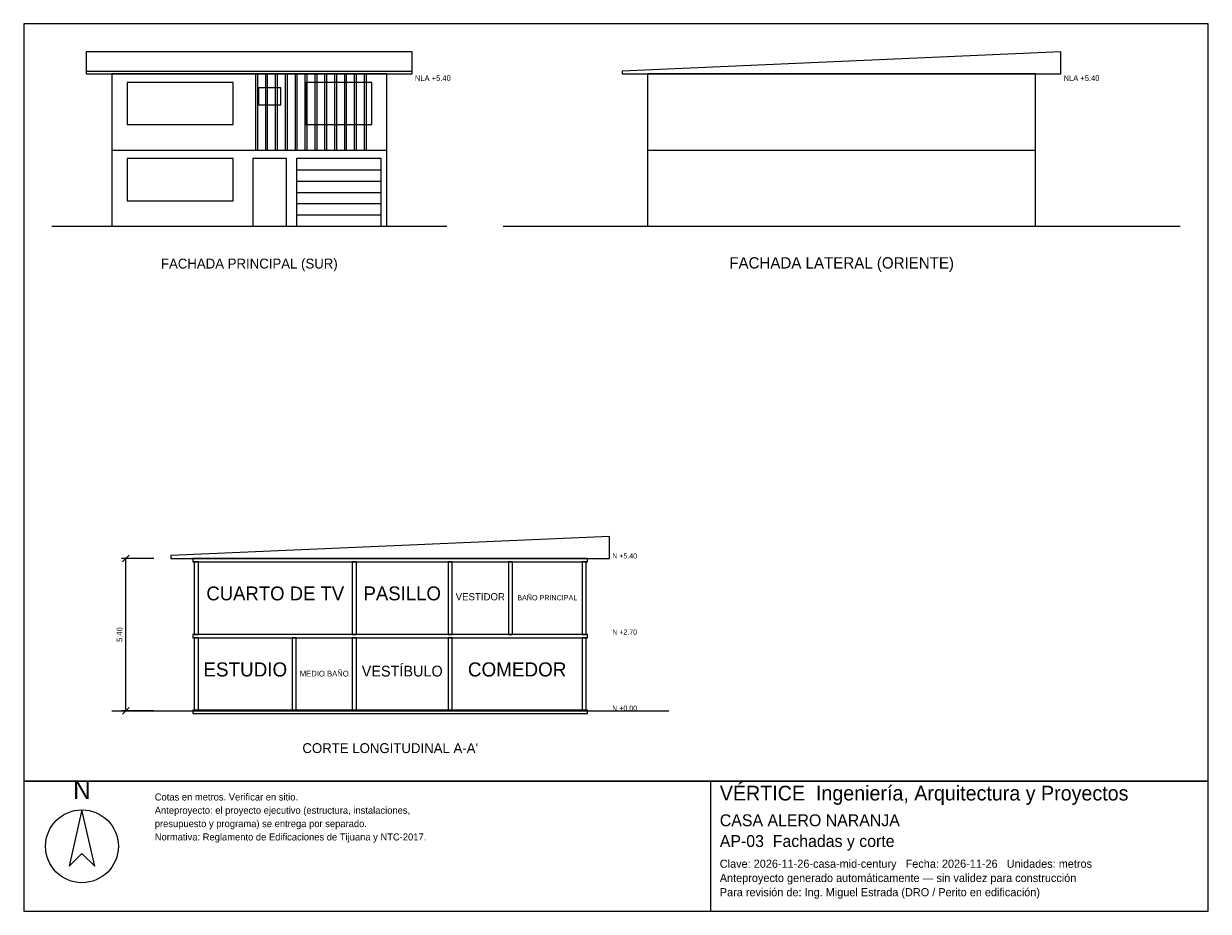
# Model space of a CAD drawing. Header units: metres. Extents: x -3 to 39, y -24.3 to 7.2.
import ezdxf
from ezdxf.enums import TextEntityAlignment as Align

# ---------------------------------------------------------------- set-up
doc = ezdxf.new("R2010")
doc.units = ezdxf.units.M
doc.header["$LTSCALE"] = 0.5
for name, color, linetype in [('A-CORTE', 7, 'CONTINUOUS'), ('A-FACHADA', 7, 'CONTINUOUS'), ('A-FACHADA-VIDRIO', 4, 'CONTINUOUS'), ('A-TEXTO', 3, 'CONTINUOUS'), ('COTAS', 8, 'CONTINUOUS'), ('LAMINA', 9, 'CONTINUOUS')]:
    doc.layers.add(name, color=color, linetype=linetype)
doc.styles.get("Standard").update_dxf_attribs({"font": 'txt', "width": 0.9})

msp = doc.modelspace()

# ---------------------------------------------------------------- linework, layer by layer
at = {"layer": 'A-CORTE'}
msp.add_line((0.12, -17.18), (19.87, -17.18), dxfattribs=at)
for points in [[(2.22, -11.78), (17.77, -11.78), (17.77, -11), (2.22, -11.68)], [(2.995, -11.9), (16.995, -11.9), (16.995, -11.78), (2.995, -11.78)], [(3.045, -14.48), (3.195, -14.48), (3.195, -11.9), (3.045, -11.9)], [(8.645, -14.48), (8.795, -14.48), (8.795, -11.9), (8.645, -11.9)], [(12.045, -14.48), (12.195, -14.48), (12.195, -11.9), (12.045, -11.9)], [(14.185, -14.48), (14.335, -14.48), (14.335, -11.9), (14.185, -11.9)], [(16.795, -14.48), (16.945, -14.48), (16.945, -11.9), (16.795, -11.9)], [(2.995, -14.6), (16.995, -14.6), (16.995, -14.48), (2.995, -14.48)], [(3.045, -17.18), (3.195, -17.18), (3.195, -14.6), (3.045, -14.6)], [(6.515, -17.18), (6.665, -17.18), (6.665, -14.6), (6.515, -14.6)], [(8.645, -17.18), (8.795, -17.18), (8.795, -14.6), (8.645, -14.6)], [(12.045, -17.18), (12.195, -17.18), (12.195, -14.6), (12.045, -14.6)], [(16.795, -17.18), (16.945, -17.18), (16.945, -14.6), (16.795, -14.6)], [(2.995, -17.28), (16.995, -17.28), (16.995, -17.16), (2.995, -17.16)]]:
    msp.add_lwpolyline(points, close=True, dxfattribs=at)
at = {"layer": 'A-FACHADA'}
for p, q in [((-0.78, 5.5), (10.77, 5.5)), ((0.12, 2.7), (9.87, 2.7)), ((19.12, 2.7), (32.87, 2.7)), ((6.67, 2), (9.67, 2)), ((6.67, 1.6), (9.67, 1.6)), ((6.67, 1.2), (9.67, 1.2)), ((6.67, 0.8), (9.67, 0.8)), ((-2, 0), (12, 0)), ((0.12, 0), (9.87, 0)), ((6.67, 0.4), (9.67, 0.4)), ((14, 0), (38, 0)), ((19.12, 0), (32.87, 0))]:
    msp.add_line(p, q, dxfattribs=at)
for points in [[(-0.78, 5.4), (10.77, 5.4), (10.77, 6.18), (-0.78, 6.18)], [(18.22, 5.4), (33.77, 5.4), (33.77, 6.18), (18.22, 5.5)], [(0.12, 0), (9.87, 0), (9.87, 5.4), (0.12, 5.4)], [(5.22, 2.7), (5.3, 2.7), (5.3, 5.4), (5.22, 5.4)], [(5.57, 2.7), (5.65, 2.7), (5.65, 5.4), (5.57, 5.4)], [(5.92, 2.7), (6, 2.7), (6, 5.4), (5.92, 5.4)], [(6.27, 2.7), (6.35, 2.7), (6.35, 5.4), (6.27, 5.4)], [(6.62, 2.7), (6.7, 2.7), (6.7, 5.4), (6.62, 5.4)], [(6.97, 2.7), (7.05, 2.7), (7.05, 5.4), (6.97, 5.4)], [(7.32, 2.7), (7.4, 2.7), (7.4, 5.4), (7.32, 5.4)], [(7.67, 2.7), (7.75, 2.7), (7.75, 5.4), (7.67, 5.4)], [(8.02, 2.7), (8.1, 2.7), (8.1, 5.4), (8.02, 5.4)], [(8.37, 2.7), (8.45, 2.7), (8.45, 5.4), (8.37, 5.4)], [(8.72, 2.7), (8.8, 2.7), (8.8, 5.4), (8.72, 5.4)], [(9.07, 2.7), (9.15, 2.7), (9.15, 5.4), (9.07, 5.4)], [(19.12, 0), (32.87, 0), (32.87, 5.4), (19.12, 5.4)], [(5.12, 0), (6.32, 0), (6.32, 2.4), (5.12, 2.4)], [(6.67, 0), (9.67, 0), (9.67, 2.4), (6.67, 2.4)]]:
    msp.add_lwpolyline(points, close=True, dxfattribs=at)
at = {"layer": 'A-FACHADA-VIDRIO'}
for points in [[(0.666, 3.6), (4.424, 3.6), (4.424, 5.1), (0.666, 5.1)], [(6.996, 3.6), (9.344, 3.6), (9.344, 5.1), (6.996, 5.1)], [(5.32, 4.3), (6.12, 4.3), (6.12, 4.9), (5.32, 4.9)], [(0.666, 0.9), (4.424, 0.9), (4.424, 2.4), (0.666, 2.4)]]:
    msp.add_lwpolyline(points, close=True, dxfattribs=at)
at = {"layer": 'COTAS'}
for p, q in [((0.5, -11.9), (0.74, -11.66)), ((1.62, -11.78), (0.47, -11.78)), ((0.62, -17.18), (0.62, -11.78)), ((1.62, -17.18), (0.47, -17.18)), ((0.5, -17.3), (0.74, -17.06))]:
    msp.add_line(p, q, dxfattribs=at)
at = {"layer": 'LAMINA'}
msp.add_line((21.36, -24.2905), (21.36, -19.68), dxfattribs=at)
for points in [[(-3, -19.68), (39, -19.68), (39, 7.18), (-3, 7.18)], [(-3, -24.2905), (39, -24.2905), (39, -19.68), (-3, -19.68)], [(-0.9345, -20.6943), (-1.3863, -22.6952), (-0.9345, -22.2434), (-0.4827, -22.6952)]]:
    msp.add_lwpolyline(points, close=True, dxfattribs=at)
msp.add_circle((-0.9345, -21.9852), 1.2909, dxfattribs=at)

# ---------------------------------------------------------------- texts
at = {"layer": 'A-TEXTO'}
for s, height, p in [('FACHADA PRINCIPAL (SUR)', 0.35, (5, -1.5)), ('FACHADA LATERAL (ORIENTE)', 0.4, (26, -1.5)), ('CUARTO DE TV', 0.4907, (5.92, -13.265)), ('PASILLO', 0.4921, (10.42, -13.265)), ('VESTIDOR', 0.2553, (13.189, -13.265)), ('BAÑO PRINCIPAL', 0.1836, (15.5645, -13.265)), ('ESTUDIO', 0.5, (4.856, -15.965)), ('VESTÍBULO', 0.3827, (10.42, -15.965)), ('COMEDOR', 0.5, (14.495, -15.965)), ('MEDIO BAÑO', 0.2031, (7.656, -15.965)), ("CORTE LONGITUDINAL A-A'", 0.35, (9.995, -18.68))]:
    msp.add_text(s, height=height, dxfattribs=at).set_placement(p, align=Align.CENTER)
at = {"layer": 'COTAS'}
for s, height, p in [('NLA +5.40', 0.2, (10.87, 5.15)), ('NLA +5.40', 0.2, (33.87, 5.15)), ('N +5.40', 0.18, (17.87, -11.78)), ('N +2.70', 0.18, (17.87, -14.48)), ('N +0.00', 0.18, (17.87, -17.18))]:
    msp.add_text(s, height=height, dxfattribs=at).set_placement(p)
msp.add_text('5.40', height=0.2, rotation=90, dxfattribs=at).set_placement((0.5, -14.48), align=Align.CENTER)
at = {"layer": 'LAMINA'}
msp.add_text('N', height=0.6455, dxfattribs=at).set_placement((-0.9345, -20.307), align=Align.CENTER)
for s, height, p in [('VÉRTICE  Ingeniería, Arquitectura y Proyectos', 0.5212, (21.6807, -20.3615)), ('Cotas en metros. Verificar en sitio.', 0.2486, (1.6473, -20.3615)), ('Anteproyecto: el proyecto ejecutivo (estructura, instalaciones,', 0.2486, (1.6473, -20.8338)), ('CASA ALERO NARANJA', 0.421, (21.6807, -21.2736)), ('presupuesto y programa) se entrega por separado.', 0.2486, (1.6473, -21.3061)), ('Normativa: Reglamento de Edificaciones de Tijuana y NTC-2017.', 0.2486, (1.6473, -21.7784)), ('AP-03  Fachadas y corte', 0.421, (21.6807, -22.0103)), ('Clave: 2026-11-26-casa-mid-century   Fecha: 2026-11-26   Unidades: metros', 0.2887, (21.6807, -22.747)), ('Anteproyecto generado automáticamente — sin validez para construcción', 0.2887, (21.6807, -23.2521)), ('Para revisión de: Ing. Miguel Estrada (DRO / Perito en edificación)', 0.2887, (21.6807, -23.7572))]:
    msp.add_text(s, height=height, dxfattribs=at).set_placement(p)

doc.saveas('drawing.dxf')
